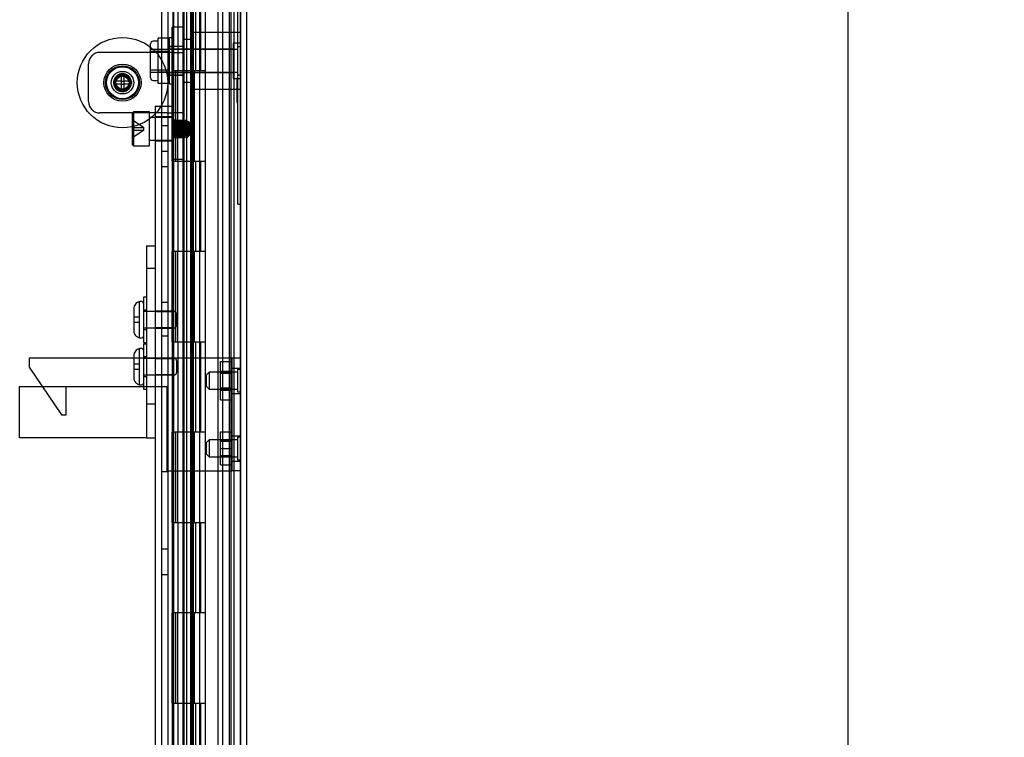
# Model space of a CAD drawing. Header units: inches. Extents: x 1 to 240, y -1 to 159.
# Tile 26 of 108: x 21 to 31, y 96 to 104. Entities that reach past the tile are written whole.
import ezdxf
from ezdxf.enums import TextEntityAlignment as Align
from ezdxf.lldxf.tags import DXFTag

# ---------------------------------------------------------------- set-up
doc = ezdxf.new("R2010")
doc.units = ezdxf.units.IN
doc.header["$MEASUREMENT"] = 0
for name, color, linetype in [('COM43544', 7, 'Continuous'), ('COM43576', 7, 'Continuous'), ('COM54932', 7, 'Continuous'), ('COM55702-31', 7, 'Continuous'), ('COM55891', 7, 'Continuous'), ('COM56175', 7, 'Continuous'), ('COM70219', 7, 'Continuous'), ('COM70657-17', 7, 'Continuous'), ('COM70658-11', 7, 'Continuous'), ('COM70662-38C', 7, 'Continuous'), ('Default', 7, 'Continuous'), ('HNG10620-38B', 7, 'Continuous'), ('HNG10620-38P', 7, 'Continuous'), ('LOC13320', 7, 'Continuous'), ('NTS16699', 7, 'Continuous'), ('NTS17050', 7, 'Continuous'), ('QLB20280', 7, 'Continuous'), ('ROL87452', 7, 'Continuous'), ('SCS189755', 7, 'Continuous'), ('SCS86713', 7, 'Continuous'), ('SCS86714', 7, 'Continuous'), ('STD21879', 7, 'Continuous'), ('STD26057', 7, 'Continuous'), ('WAF250205', 7, 'Continuous'), ('WAM30029', 7, 'Continuous')]:
    doc.layers.add(name, color=color, linetype=linetype)
doc.styles.add('SEACAD_Times_New_Roman', font='times.ttf')
tags = doc.linetypes.add('HIDDEN2', pattern=[0.1875, 0.125, -0.0625]).pattern_tags.tags
tags[6:7] = [DXFTag(74, 4), DXFTag(75, 0), DXFTag(340, '0'), DXFTag(46, 0.0), DXFTag(50, 0.0), DXFTag(44, 0.0), DXFTag(45, 0.0)]
tags[4:5] = [DXFTag(74, 4), DXFTag(75, 0), DXFTag(340, '0'), DXFTag(46, 0.0), DXFTag(50, 0.0), DXFTag(44, 0.0), DXFTag(45, 0.0)]
doc.dimstyles.new('HAMMOND_(STH_-_240x160)', dxfattribs={"dimtxt": 1, "dimasz": 1.25, "dimexe": 0.5, "dimexo": 0.5, "dimgap": 0.25, "dimtad": 0, "dimtih": 1, "dimtoh": 1, "dimzin": 0, "dimdsep": 46, "dimtxsty": 'SEACAD_Times_New_Roman', "dimblk1": '_SE_FILLED', "dimblk2": '_SE_FILLED', "dimsah": 1, "dimcen": 0.5, "dimadec": 0, "dimazin": 0, "dimtfac": 0.8, "dimtofl": 0, "dimtmove": 0, "dimatfit": 3, "dimfxl": 1, "dimtolj": 1, "dimtzin": 0, "dimarcsym": 0})

# ---------------------------------------------------------------- blocks, each defined once
blk = doc.blocks.new('SE5')
at = {"layer": 'COM43544', "color": 7, "linetype": 'HIDDEN2'}
for p, q in [((22.121, 106.907), (22.121, 65.169)), ((22.799, 105.719), (22.799, 66.357)), ((22.871, 105.719), (22.871, 66.357))]:
    blk.add_line(p, q, dxfattribs=at)
at = {"layer": 'COM43544', "color": 7, "linetype": 'Continuous'}
blk.add_line((22.193, 106.907), (22.193, 65.169), dxfattribs=at)
at = {"layer": 'COM43576', "color": 7, "linetype": 'HIDDEN2'}
for p, q in [((22.193, 102.428), (22.121, 102.428)), ((22.121, 102.147), (22.193, 102.147)), ((22.193, 101.975), (22.121, 101.975)), ((22.121, 100.475), (22.193, 100.475)), ((22.193, 100.1), (22.121, 100.1)), ((22.121, 98.601), (22.193, 98.601)), ((22.193, 97.741), (22.121, 97.741)), ((22.121, 97.46), (22.193, 97.46))]:
    blk.add_line(p, q, dxfattribs=at)
at = {"layer": 'COM54932', "color": 7, "linetype": 'HIDDEN2'}
for p, q in [((21.98, 99.857), (20.66, 99.857)), ((20.66, 99.857), (20.66, 99.757)), ((22.109, 99.857), (21.98, 99.857)), ((22.153, 99.857), (22.109, 99.857)), ((22.853, 99.857), (22.153, 99.857)), ((22.901, 99.857), (22.853, 99.857)), ((22.901, 99.857), (22.901, 98.607)), ((22.996, 99.857), (22.901, 99.857)), ((20.66, 99.757), (21.016, 99.227)), ((22.901, 99.747), (22.996, 99.747)), ((21.066, 99.227), (21.066, 99.542)), ((22.053, 99.542), (22.109, 99.542)), ((22.109, 99.542), (22.153, 99.542)), ((22.153, 99.542), (22.181, 99.542)), ((22.181, 99.542), (22.181, 98.607)), ((22.901, 99.466), (22.996, 99.466)), ((21.016, 99.227), (21.066, 99.227)), ((22.901, 98.997), (22.996, 98.997)), ((22.901, 98.716), (22.996, 98.716)), ((22.181, 98.607), (22.853, 98.607)), ((22.853, 98.607), (22.901, 98.607)), ((22.996, 98.607), (22.901, 98.607))]:
    blk.add_line(p, q, dxfattribs=at)
at = {"layer": 'COM55702-31', "color": 7, "linetype": 'HIDDEN2'}
for p, q in [((22.371, 104.538), (22.371, 67.538)), ((22.443, 104.538), (22.443, 67.538)), ((22.924, 104.538), (22.924, 67.538))]:
    blk.add_line(p, q, dxfattribs=at)
at = {"layer": 'COM55891', "color": 7, "linetype": 'HIDDEN2'}
for p, q in [((21.958, 101.099), (21.958, 98.974)), ((21.958, 101.099), (22.053, 101.099)), ((22.053, 100.849), (21.958, 100.849)), ((20.553, 99.542), (21.91, 99.542)), ((20.553, 98.974), (20.553, 99.542)), ((21.91, 99.542), (21.958, 99.542)), ((21.958, 99.542), (22.053, 99.542)), ((21.958, 99.349), (22.053, 99.349)), ((21.91, 98.974), (20.553, 98.974)), ((21.958, 98.974), (21.91, 98.974)), ((21.958, 98.974), (22.053, 98.974))]:
    blk.add_line(p, q, dxfattribs=at)
at = {"layer": 'COM56175', "color": 7, "linetype": 'HIDDEN2'}
for p, q in [((22.366, 103.522), (22.241, 103.522)), ((22.241, 103.426), (22.241, 103.522)), ((22.366, 103.426), (22.366, 103.522)), ((22.241, 103.341), (22.241, 103.426)), ((22.366, 102.644), (22.366, 103.426)), ((22.241, 102.645), (22.241, 103.334)), ((22.366, 103.307), (22.241, 103.307)), ((22.181, 103.241), (21.441, 103.241)), ((22.241, 103.241), (22.181, 103.241)), ((22.241, 103.241), (22.366, 103.241)), ((21.316, 102.696), (21.316, 103.116)), ((22.366, 102.988), (22.241, 102.988)), ((22.366, 102.06), (22.366, 102.644)), ((22.181, 102.571), (21.441, 102.571)), ((22.181, 102.571), (22.241, 102.571)), ((22.366, 102.571), (22.241, 102.571)), ((22.241, 102.49), (22.366, 102.49)), ((22.366, 102.483), (22.241, 102.483)), ((22.241, 102.307), (22.366, 102.307)), ((22.241, 102.3), (22.366, 102.3)), ((22.241, 102.06), (22.366, 102.06))]:
    blk.add_line(p, q, dxfattribs=at)
blk.add_circle((21.691, 102.906), 0.095, dxfattribs=at)
for centre, radius, start, end in [((21.441, 103.116), 0.125, 90, 180), ((21.691, 102.906), 0.088, 0, 290.778), ((21.691, 102.906), 0.088, 300.4016, 0), ((21.441, 102.696), 0.125, 180, 270)]:
    blk.add_arc(centre, radius, start, end, dxfattribs=at)
at = {"layer": 'COM70219', "color": 7, "linetype": 'HIDDEN2'}
for p, q in [((22.746, 105.473), (22.746, 66.603)), ((22.992, 105.473), (22.992, 66.603)), ((22.994, 105.473), (22.994, 66.603)), ((22.995, 105.473), (22.995, 66.603))]:
    blk.add_line(p, q, dxfattribs=at)
at = {"layer": 'COM70657-17', "color": 7, "linetype": 'HIDDEN2'}
for p, q in [((22.996, 66.052), (22.996, 106.024)), ((22.256, 105.735), (22.256, 66.341)), ((22.474, 105.038), (22.474, 67.038))]:
    blk.add_line(p, q, dxfattribs=at)
at = {"layer": 'COM70657-17', "color": 7, "linetype": 'Continuous'}
blk.add_line((23.068, 66.052), (23.068, 106.024), dxfattribs=at)
at = {"layer": 'COM70658-11', "color": 7, "linetype": 'HIDDEN2'}
for p, q in [((22.053, 102.645), (22.053, 67.913)), ((22.053, 102.645), (22.241, 102.645)), ((22.241, 102.645), (22.241, 67.913)), ((22.241, 102.528), (22.053, 102.528)), ((22.053, 102.263), (22.241, 102.263)), ((22.241, 100.376), (22.053, 100.376)), ((22.241, 100.368), (22.053, 100.368)), ((22.053, 100.195), (22.241, 100.195)), ((22.241, 100.186), (22.053, 100.186)), ((22.241, 99.856), (22.053, 99.856)), ((22.241, 99.848), (22.053, 99.848)), ((22.053, 99.675), (22.241, 99.675)), ((22.241, 99.666), (22.053, 99.666))]:
    blk.add_line(p, q, dxfattribs=at)
at = {"layer": 'COM70662-38C', "color": 7, "linetype": 'HIDDEN2'}
for p, q in [((22.4, 105.038), (22.4, 67.038)), ((22.46, 105.038), (22.46, 67.038)), ((22.888, 105.038), (22.888, 67.038)), ((22.502, 103.038), (22.502, 104.038)), ((22.559, 103.038), (22.559, 104.038)), ((22.36, 103.038), (22.36, 102.038)), ((22.473, 103.038), (22.473, 102.038)), ((22.485, 103.038), (22.485, 102.038)), ((22.548, 102.038), (22.548, 103.038)), ((22.502, 101.038), (22.502, 102.038)), ((22.559, 101.038), (22.559, 102.038)), ((22.36, 101.038), (22.36, 100.038)), ((22.473, 101.038), (22.473, 100.038)), ((22.485, 101.038), (22.485, 100.038)), ((22.548, 100.038), (22.548, 101.038)), ((22.502, 99.038), (22.502, 100.038)), ((22.559, 99.038), (22.559, 100.038)), ((22.36, 99.038), (22.36, 98.038)), ((22.473, 99.038), (22.473, 98.038)), ((22.485, 99.038), (22.485, 98.038)), ((22.548, 98.038), (22.548, 99.038)), ((22.502, 97.038), (22.502, 98.038)), ((22.559, 97.038), (22.559, 98.038)), ((22.36, 97.038), (22.36, 96.038)), ((22.473, 97.038), (22.473, 96.038)), ((22.485, 97.038), (22.485, 96.038)), ((22.548, 96.038), (22.548, 97.038)), ((22.502, 95.038), (22.502, 96.038)), ((22.559, 95.038), (22.559, 96.038))]:
    blk.add_line(p, q, dxfattribs=at)
at = {"layer": 'COM70662-38C', "color": 7, "linetype": 'Continuous'}
for p, q in [((22.3, 103.038), (22.3, 102.038)), ((22.608, 103.038), (22.345, 103.038)), ((22.608, 102.038), (22.608, 103.038)), ((22.345, 102.038), (22.608, 102.038)), ((22.3, 101.038), (22.3, 100.038)), ((22.608, 101.038), (22.345, 101.038)), ((22.608, 100.038), (22.608, 101.038)), ((22.345, 100.038), (22.608, 100.038)), ((22.3, 99.038), (22.3, 98.038)), ((22.608, 99.038), (22.345, 99.038)), ((22.608, 98.038), (22.608, 99.038)), ((22.345, 98.038), (22.608, 98.038)), ((22.3, 97.038), (22.3, 96.038)), ((22.608, 97.038), (22.345, 97.038)), ((22.608, 96.038), (22.608, 97.038)), ((22.345, 96.038), (22.608, 96.038))]:
    blk.add_line(p, q, dxfattribs=at)
at = {"layer": 'HNG10620-38B', "color": 7, "linetype": 'HIDDEN2'}
for p, q in [((22.253, 67.038), (22.253, 105.038)), ((22.307, 103.038), (22.307, 104.038)), ((22.364, 103.038), (22.364, 104.038)), ((22.548, 103.038), (22.548, 104.038)), ((22.307, 101.038), (22.307, 102.038)), ((22.364, 101.038), (22.364, 102.038)), ((22.548, 101.038), (22.548, 102.038)), ((22.307, 99.038), (22.307, 100.038)), ((22.364, 99.038), (22.364, 100.038)), ((22.548, 99.038), (22.548, 100.038)), ((22.307, 97.038), (22.307, 98.038)), ((22.364, 97.038), (22.364, 98.038)), ((22.548, 97.038), (22.548, 98.038)), ((22.307, 95.038), (22.307, 96.038)), ((22.364, 95.038), (22.364, 96.038)), ((22.548, 95.038), (22.548, 96.038))]:
    blk.add_line(p, q, dxfattribs=at)
at = {"layer": 'HNG10620-38B', "color": 7, "linetype": 'Continuous'}
for p, q in [((22.608, 103.038), (22.608, 104.038)), ((22.345, 103.038), (22.237, 103.038)), ((22.237, 103.038), (22.237, 102.038)), ((22.279, 103.038), (22.279, 102.038)), ((22.608, 103.038), (22.345, 103.038)), ((22.237, 102.038), (22.345, 102.038)), ((22.345, 102.038), (22.608, 102.038)), ((22.608, 101.038), (22.608, 102.038)), ((22.345, 101.038), (22.237, 101.038)), ((22.237, 101.038), (22.237, 100.038)), ((22.279, 101.038), (22.279, 100.038)), ((22.608, 101.038), (22.345, 101.038)), ((22.237, 100.038), (22.345, 100.038)), ((22.345, 100.038), (22.608, 100.038)), ((22.608, 99.038), (22.608, 100.038)), ((22.345, 99.038), (22.237, 99.038)), ((22.237, 99.038), (22.237, 98.038)), ((22.279, 99.038), (22.279, 98.038)), ((22.608, 99.038), (22.345, 99.038)), ((22.237, 98.038), (22.345, 98.038)), ((22.345, 98.038), (22.608, 98.038)), ((22.608, 97.038), (22.608, 98.038)), ((22.345, 97.038), (22.237, 97.038)), ((22.237, 97.038), (22.237, 96.038)), ((22.279, 97.038), (22.279, 96.038)), ((22.608, 97.038), (22.345, 97.038)), ((22.237, 96.038), (22.345, 96.038)), ((22.345, 96.038), (22.608, 96.038)), ((22.608, 95.038), (22.608, 96.038))]:
    blk.add_line(p, q, dxfattribs=at)
at = {"layer": 'HNG10620-38P', "color": 7, "linetype": 'HIDDEN2'}
for p, q in [((22.36, 104.599), (22.36, 67.038)), ((22.548, 67.038), (22.548, 104.599))]:
    blk.add_line(p, q, dxfattribs=at)
at = {"layer": 'LOC13320', "color": 7, "linetype": 'HIDDEN2'}
for p, q in [((22.466, 103.463), (22.466, 102.833)), ((22.996, 103.463), (22.466, 103.463)), ((22.2, 103.305), (22.2, 102.99)), ((22.366, 103.305), (22.2, 103.305)), ((22.466, 103.384), (22.366, 103.384)), ((22.917, 103.345), (22.917, 102.951)), ((22.996, 103.345), (22.917, 103.345)), ((22.917, 103.276), (22.2, 103.276)), ((22.2, 103.02), (22.917, 103.02)), ((22.2, 102.99), (22.366, 102.99)), ((22.366, 102.912), (22.466, 102.912)), ((22.917, 102.951), (22.996, 102.951)), ((22.466, 102.833), (22.996, 102.833))]:
    blk.add_line(p, q, dxfattribs=at)
at = {"layer": 'NTS16699', "color": 7, "linetype": 'HIDDEN2'}
for p, q in [((22.211, 103.399), (22.086, 103.399)), ((22.086, 103.336), (22.086, 103.399)), ((22.001, 102.96), (22.001, 103.335)), ((22.086, 103.365), (22.031, 103.365)), ((22.086, 103.274), (22.086, 103.336)), ((22.001, 103.273), (22.211, 103.273)), ((22.211, 103.246), (22.001, 103.246)), ((22.211, 103.274), (22.086, 103.274)), ((22.086, 103.148), (22.086, 103.274)), ((22.086, 103.022), (22.086, 103.148)), ((22.001, 103.05), (22.211, 103.05)), ((22.001, 103.023), (22.211, 103.023)), ((22.211, 103.022), (22.086, 103.022)), ((22.086, 102.96), (22.086, 103.022)), ((22.031, 102.93), (22.086, 102.93)), ((22.086, 102.897), (22.086, 102.96)), ((22.211, 102.897), (22.086, 102.897))]:
    blk.add_line(p, q, dxfattribs=at)
for centre, start, end in [((22.031, 103.335), 90, 180), ((22.031, 102.96), 180, 270)]:
    blk.add_arc(centre, 0.03, start, end, dxfattribs=at)
at = {"layer": 'NTS17050', "color": 7, "linetype": 'HIDDEN2'}
for p, q in [((22.776, 99.713), (22.776, 99.818)), ((22.776, 99.818), (22.901, 99.818)), ((22.776, 99.502), (22.776, 99.713)), ((22.776, 99.713), (22.901, 99.713)), ((22.776, 99.712), (22.901, 99.712)), ((22.776, 99.702), (22.901, 99.702)), ((22.901, 99.685), (22.776, 99.685)), ((22.776, 99.529), (22.901, 99.529)), ((22.776, 99.512), (22.901, 99.512)), ((22.776, 99.396), (22.776, 99.502)), ((22.776, 99.502), (22.901, 99.502)), ((22.776, 99.501), (22.901, 99.501)), ((22.776, 99.396), (22.901, 99.396)), ((22.776, 98.857), (22.776, 99.039)), ((22.776, 99.039), (22.901, 99.039)), ((22.776, 98.952), (22.901, 98.952)), ((22.901, 98.935), (22.776, 98.935)), ((22.776, 98.674), (22.776, 98.857)), ((22.776, 98.857), (22.901, 98.857)), ((22.776, 98.779), (22.901, 98.779)), ((22.776, 98.762), (22.901, 98.762)), ((22.776, 98.674), (22.901, 98.674))]:
    blk.add_line(p, q, dxfattribs=at)
at = {"layer": 'QLB20280', "color": 7, "linetype": 'HIDDEN2'}
for p, q in [((22.966, 101.935), (22.966, 103.685)), ((22.967, 102.951), (22.955, 102.951)), ((22.967, 102.936), (22.955, 102.936)), ((22.967, 102.935), (22.955, 102.935)), ((22.967, 102.921), (22.955, 102.921)), ((22.955, 102.891), (22.967, 102.891)), ((22.956, 102.946), (22.966, 102.946)), ((22.956, 102.946), (22.956, 102.931)), ((22.956, 102.942), (22.966, 102.942)), ((22.956, 102.932), (22.966, 102.932)), ((22.956, 102.931), (22.966, 102.931)), ((22.956, 102.931), (22.966, 102.931)), ((22.956, 102.931), (22.956, 102.912)), ((22.956, 102.93), (22.966, 102.93)), ((22.956, 102.929), (22.966, 102.929)), ((22.956, 102.925), (22.966, 102.925)), ((22.956, 102.922), (22.966, 102.922)), ((22.956, 102.922), (22.966, 102.922)), ((22.956, 102.921), (22.966, 102.921)), ((22.956, 102.919), (22.966, 102.919)), ((22.956, 102.918), (22.966, 102.918)), ((22.956, 102.916), (22.966, 102.916)), ((22.956, 102.915), (22.966, 102.915)), ((22.956, 102.912), (22.966, 102.912)), ((22.956, 102.912), (22.956, 102.889)), ((22.956, 102.905), (22.966, 102.905)), ((22.956, 102.898), (22.966, 102.898)), ((22.956, 102.892), (22.966, 102.892)), ((22.956, 102.891), (22.966, 102.891)), ((22.956, 102.889), (22.956, 102.854)), ((22.956, 102.889), (22.966, 102.889)), ((22.956, 102.87), (22.966, 102.87)), ((22.956, 102.86), (22.966, 102.86)), ((22.956, 102.86), (22.956, 102.856)), ((22.956, 102.86), (22.966, 102.86)), ((22.956, 102.86), (22.966, 102.86)), ((22.956, 102.859), (22.966, 102.859)), ((22.956, 102.854), (22.956, 102.818)), ((22.956, 102.852), (22.966, 102.852)), ((22.955, 102.848), (22.967, 102.848)), ((22.967, 102.833), (22.955, 102.833)), ((22.967, 102.809), (22.955, 102.809)), ((22.967, 102.757), (22.955, 102.757)), ((22.956, 102.846), (22.966, 102.846)), ((22.956, 102.84), (22.966, 102.84)), ((22.956, 102.84), (22.966, 102.84)), ((22.956, 102.835), (22.966, 102.835)), ((22.956, 102.825), (22.966, 102.825)), ((22.956, 102.82), (22.966, 102.82)), ((22.956, 102.819), (22.966, 102.819)), ((22.956, 102.818), (22.956, 102.743)), ((22.956, 102.817), (22.966, 102.817)), ((22.956, 102.813), (22.966, 102.813)), ((22.956, 102.804), (22.966, 102.804)), ((22.956, 102.783), (22.966, 102.783)), ((22.956, 102.781), (22.966, 102.781)), ((22.956, 102.763), (22.966, 102.763)), ((22.956, 102.762), (22.966, 102.762)), ((22.956, 102.762), (22.966, 102.762)), ((22.956, 102.76), (22.966, 102.76)), ((22.956, 102.759), (22.966, 102.759)), ((22.956, 102.756), (22.966, 102.756)), ((22.956, 102.755), (22.966, 102.755)), ((22.956, 102.753), (22.966, 102.753)), ((22.956, 102.752), (22.966, 102.752)), ((22.956, 102.749), (22.966, 102.749)), ((22.956, 102.748), (22.966, 102.748)), ((22.956, 102.743), (22.966, 102.743)), ((22.956, 102.743), (22.966, 102.743)), ((22.956, 102.743), (22.956, 102.722)), ((22.955, 102.736), (22.967, 102.736)), ((22.955, 102.736), (22.967, 102.736)), ((22.955, 102.722), (22.967, 102.722)), ((22.967, 102.711), (22.955, 102.711)), ((22.967, 102.71), (22.955, 102.71)), ((22.955, 102.7), (22.967, 102.7)), ((22.967, 102.695), (22.955, 102.695)), ((22.955, 102.686), (22.967, 102.686)), ((22.955, 102.685), (22.967, 102.685)), ((22.956, 102.742), (22.966, 102.742)), ((22.956, 102.741), (22.966, 102.741)), ((22.956, 102.741), (22.966, 102.741)), ((22.956, 102.74), (22.966, 102.74)), ((22.956, 102.735), (22.966, 102.735)), ((22.956, 102.727), (22.966, 102.727)), ((22.956, 102.727), (22.966, 102.727)), ((22.956, 102.723), (22.966, 102.723)), ((22.956, 102.721), (22.966, 102.721)), ((22.956, 102.721), (22.956, 102.714)), ((22.956, 102.711), (22.956, 102.699)), ((22.956, 102.708), (22.966, 102.708)), ((22.956, 102.707), (22.966, 102.707)), ((22.956, 102.704), (22.966, 102.704)), ((22.956, 102.7), (22.966, 102.7)), ((22.956, 102.699), (22.966, 102.699)), ((22.956, 102.699), (22.956, 102.69)), ((22.956, 102.693), (22.966, 102.693)), ((22.956, 102.69), (22.966, 102.69)), ((22.956, 102.688), (22.966, 102.688)), ((22.956, 102.687), (22.966, 102.687)), ((22.966, 101.56), (22.966, 101.935)), ((22.966, 101.56), (22.996, 101.56))]:
    blk.add_line(p, q, dxfattribs=at)
at = {"layer": 'ROL87452', "color": 7, "linetype": 'HIDDEN2'}
for radius in [0.5, 0.206]:
    blk.add_circle((21.691, 102.906), radius, dxfattribs=at)
at = {"layer": 'SCS189755', "color": 7, "linetype": 'HIDDEN2'}
for p, q in [((21.88, 100.479), (21.88, 100.482)), ((21.88, 100.311), (21.88, 100.479)), ((21.904, 100.482), (21.89, 100.482)), ((21.815, 100.404), (21.815, 100.158)), ((22.265, 100.371), (21.924, 100.371)), ((22.29, 100.346), (22.29, 100.216)), ((21.88, 100.311), (21.815, 100.311)), ((21.88, 100.251), (21.815, 100.251)), ((21.88, 100.251), (21.88, 100.311)), ((21.88, 100.083), (21.88, 100.251)), ((21.924, 100.191), (22.265, 100.191)), ((21.88, 100.083), (21.88, 100.081)), ((21.89, 100.08), (21.904, 100.08)), ((21.88, 99.959), (21.88, 99.962)), ((21.88, 99.791), (21.88, 99.959)), ((21.904, 99.962), (21.89, 99.962)), ((21.815, 99.884), (21.815, 99.638)), ((22.265, 99.851), (21.924, 99.851)), ((22.29, 99.826), (22.29, 99.696)), ((21.88, 99.791), (21.815, 99.791)), ((21.88, 99.731), (21.815, 99.731)), ((21.88, 99.731), (21.88, 99.791)), ((21.88, 99.563), (21.88, 99.731)), ((21.924, 99.671), (22.265, 99.671)), ((21.88, 99.563), (21.88, 99.561)), ((21.89, 99.56), (21.904, 99.56))]:
    blk.add_line(p, q, dxfattribs=at)
for centre, radius, start, end in [((21.89, 100.408), 0.0745, 90, 97.3221), ((21.904, 100.462), 0.02, 0, 90), ((22.265, 100.346), 0.025, 0, 90), ((22.265, 100.216), 0.025, 270, 0), ((21.89, 100.155), 0.0745, 262.6779, 270), ((21.904, 100.1), 0.02, 270, 0), ((21.89, 99.888), 0.0745, 90, 97.3221), ((21.904, 99.942), 0.02, 0, 90), ((22.265, 99.826), 0.025, 0, 90), ((22.265, 99.696), 0.025, 270, 0), ((21.89, 99.635), 0.0745, 262.6779, 270), ((21.904, 99.58), 0.02, 270, 0)]:
    blk.add_arc(centre, radius, start, end, dxfattribs=at)
for points, knots in [([(21.88, 100.479), (21.876, 100.479), (21.871, 100.478), (21.863, 100.475), (21.859, 100.473), (21.847, 100.467), (21.839, 100.461), (21.828, 100.447), (21.823, 100.439), (21.817, 100.422), (21.815, 100.413), (21.815, 100.404)], [0, 0, 0, 0, 0.125, 0.125, 0.25, 0.25, 0.5, 0.5, 0.75, 0.75, 1, 1, 1, 1]), ([(21.815, 100.158), (21.815, 100.149), (21.817, 100.14), (21.823, 100.123), (21.828, 100.115), (21.837, 100.105), (21.84, 100.102), (21.847, 100.096), (21.851, 100.094), (21.859, 100.089), (21.863, 100.087), (21.871, 100.085), (21.876, 100.084), (21.88, 100.083)], [0, 0, 0, 0, 0.25, 0.25, 0.5, 0.5, 0.625, 0.625, 0.75, 0.75, 0.875, 0.875, 1, 1, 1, 1]), ([(21.88, 99.959), (21.876, 99.959), (21.871, 99.958), (21.863, 99.955), (21.859, 99.953), (21.847, 99.947), (21.839, 99.941), (21.828, 99.927), (21.823, 99.919), (21.817, 99.902), (21.815, 99.893), (21.815, 99.884)], [0, 0, 0, 0, 0.125, 0.125, 0.25, 0.25, 0.5, 0.5, 0.75, 0.75, 1, 1, 1, 1]), ([(21.815, 99.638), (21.815, 99.629), (21.817, 99.62), (21.823, 99.603), (21.828, 99.595), (21.837, 99.585), (21.84, 99.582), (21.847, 99.576), (21.851, 99.574), (21.859, 99.569), (21.863, 99.567), (21.871, 99.565), (21.876, 99.564), (21.88, 99.563)], [0, 0, 0, 0, 0.25, 0.25, 0.5, 0.5, 0.625, 0.625, 0.75, 0.75, 0.875, 0.875, 1, 1, 1, 1])]:
    blk.add_open_spline(points, degree=3, knots=knots, dxfattribs=at)
at = {"layer": 'SCS86713', "color": 7, "linetype": 'HIDDEN2'}
for p, q in [((21.813, 102.583), (21.803, 102.573)), ((21.803, 102.218), (21.803, 102.573)), ((21.813, 102.583), (21.813, 102.208)), ((21.991, 102.583), (21.813, 102.583)), ((21.991, 102.208), (21.991, 102.583)), ((21.803, 102.494), (21.928, 102.41)), ((22.241, 102.52), (21.991, 102.52)), ((22.256, 102.473), (22.249, 102.473)), ((22.288, 102.473), (22.28, 102.473)), ((22.319, 102.473), (22.311, 102.473)), ((22.35, 102.473), (22.342, 102.473)), ((22.381, 102.473), (22.374, 102.473)), ((22.413, 102.473), (22.405, 102.473)), ((22.416, 102.48), (22.412, 102.473)), ((22.428, 102.469), (22.417, 102.481)), ((22.428, 102.469), (22.428, 102.321)), ((21.803, 102.41), (21.928, 102.41)), ((21.803, 102.38), (21.928, 102.38)), ((21.928, 102.38), (21.803, 102.296)), ((21.928, 102.38), (21.928, 102.41)), ((22.241, 102.317), (22.241, 102.317)), ((22.264, 102.317), (22.272, 102.317)), ((22.296, 102.317), (22.303, 102.317)), ((22.327, 102.317), (22.335, 102.317)), ((22.358, 102.317), (22.366, 102.317)), ((22.389, 102.317), (22.397, 102.317)), ((22.404, 102.297), (22.415, 102.308)), ((22.417, 102.311), (22.421, 102.318)), ((22.421, 102.317), (22.424, 102.317)), ((22.424, 102.317), (22.424, 102.341)), ((22.424, 102.317), (22.428, 102.321)), ((21.803, 102.218), (21.813, 102.208)), ((21.813, 102.208), (21.991, 102.208)), ((21.991, 102.27), (22.241, 102.27))]:
    blk.add_line(p, q, dxfattribs=at)
for centre, radius, start, end in [((39.042, 112.225), 19.419, 210.0983, 210.145), ((0.704, 114.987), 24.922, 329.8578, 329.9121), ((44.351, 115.288), 25.522, 210.0886, 210.1415), ((-0.013, 115.422), 25.787, 329.8587, 329.9111), ((43.888, 115.002), 24.95, 210.0879, 210.142), ((-0.256, 115.58), 26.104, 329.8592, 329.9109), ((42.589, 114.23), 23.413, 210.0866, 210.1443), ((0.658, 115.068), 25.084, 329.8582, 329.912), ((43.457, 114.715), 24.379, 210.0874, 210.1428), ((2.307, 114.13), 23.213, 329.8552, 329.9134), ((43.674, 114.823), 24.595, 210.0876, 210.1425), ((0.947, 89.953), 24.622, 30.0876, 30.1425), ((42.729, 90.434), 23.664, 149.8562, 149.9133), ((0.353, 89.591), 25.345, 30.0884, 30.1418), ((43.792, 89.836), 24.857, 149.8579, 149.9122), ((-0.253, 89.221), 26.083, 30.0892, 30.141), ((43.601, 89.965), 24.6, 149.8575, 149.9124), ((0.045, 89.376), 25.774, 30.0886, 30.141), ((44.136, 89.672), 25.183, 149.8581, 149.9118), ((1.534, 90.221), 24.089, 30.0874, 30.1434), ((44.442, 89.513), 25.5, 149.8586, 149.9115), ((2.57, 90.804), 22.927, 30.0862, 30.1451)]:
    blk.add_arc(centre, radius, start, end, dxfattribs=at)
blk.add_ellipse((22.422, 102.396), major_axis=(-0.002, -0.0784), ratio=0.060246, start_param=0.00157, end_param=0.760946, dxfattribs=at)
for points, weights, knots in [([(22.241, 102.317), (22.243, 102.317), (22.245, 102.34), (22.247, 102.363), (22.249, 102.395), (22.251, 102.428), (22.253, 102.45), (22.255, 102.473), (22.256, 102.473)], [1, 0.923879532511, 1, 0.923879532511, 1, 0.923879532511, 1, 0.923879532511, 1], [0, 0, 0, 0.25, 0.25, 0.5, 0.5, 0.75, 0.75, 1, 1, 1]), ([(22.241, 102.395), (22.243, 102.428), (22.245, 102.45), (22.247, 102.473), (22.249, 102.473)], [1, 0.923879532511, 1, 0.923879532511, 1], [0, 0, 0, 0.5, 0.5, 1, 1, 1]), ([(22.241, 102.465), (22.241, 102.465), (22.241, 102.465), (22.243, 102.436), (22.245, 102.395), (22.247, 102.354), (22.249, 102.326), (22.25, 102.3), (22.252, 102.297)], [0.999988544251, 0.999994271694, 1, 0.923879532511, 1, 0.923879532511, 1, 0.932619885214, 0.984526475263], [0, 0, 0, 0.0000018, 0.0000018, 0.02394423, 0.02394423, 0.04788666, 0.04788666, 0.06907996, 0.06907996, 0.06907996]), ([(22.249, 102.473), (22.251, 102.473), (22.253, 102.45), (22.255, 102.428), (22.256, 102.395), (22.258, 102.363), (22.26, 102.34), (22.262, 102.317), (22.264, 102.317)], [1, 0.923879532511, 1, 0.923879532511, 1, 0.923879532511, 1, 0.923879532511, 1], [0, 0, 0, 0.25, 0.25, 0.5, 0.5, 0.75, 0.75, 1, 1, 1]), ([(22.253, 102.297), (22.255, 102.3), (22.256, 102.326), (22.258, 102.354), (22.26, 102.395), (22.262, 102.436), (22.264, 102.465), (22.265, 102.479), (22.266, 102.487)], [0.984210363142, 0.932825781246, 1, 0.923879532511, 1, 0.923879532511, 1, 0.959960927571, 0.962042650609], [0.07464298, 0.07464298, 0.07464298, 0.09577152, 0.09577152, 0.11971395, 0.11971395, 0.14365637, 0.14365637, 0.15625, 0.15625, 0.15625]), ([(22.256, 102.473), (22.258, 102.473), (22.26, 102.45), (22.262, 102.428), (22.264, 102.395), (22.266, 102.363), (22.268, 102.34), (22.27, 102.317), (22.272, 102.317)], [1, 0.923879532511, 1, 0.923879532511, 1, 0.923879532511, 1, 0.923879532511, 1], [0, 0, 0, 0.25, 0.25, 0.5, 0.5, 0.75, 0.75, 1, 1, 1]), ([(22.264, 102.317), (22.266, 102.317), (22.268, 102.34), (22.27, 102.363), (22.272, 102.395), (22.274, 102.428), (22.276, 102.45), (22.278, 102.473), (22.28, 102.473)], [1, 0.923879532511, 1, 0.923879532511, 1, 0.923879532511, 1, 0.923879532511, 1], [0, 0, 0, 0.25, 0.25, 0.5, 0.5, 0.75, 0.75, 1, 1, 1]), ([(22.268, 102.493), (22.268, 102.494), (22.268, 102.494), (22.27, 102.494), (22.272, 102.465), (22.274, 102.436), (22.276, 102.395), (22.278, 102.354), (22.28, 102.326), (22.282, 102.3), (22.283, 102.297)], [0.984699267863, 0.99137158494, 1, 0.923879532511, 1, 0.923879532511, 1, 0.923879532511, 1, 0.932344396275, 0.984952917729], [0.16488488, 0.16488488, 0.16488488, 0.1675988, 0.1675988, 0.19154123, 0.19154123, 0.21548366, 0.21548366, 0.23942609, 0.23942609, 0.26070604, 0.26070604, 0.26070604]), ([(22.272, 102.317), (22.274, 102.317), (22.276, 102.34), (22.278, 102.363), (22.28, 102.395), (22.282, 102.428), (22.284, 102.45), (22.286, 102.473), (22.288, 102.473)], [1, 0.923879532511, 1, 0.923879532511, 1, 0.923879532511, 1, 0.923879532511, 1], [0, 0, 0, 0.25, 0.25, 0.5, 0.5, 0.75, 0.75, 1, 1, 1]), ([(22.28, 102.473), (22.282, 102.473), (22.284, 102.45), (22.286, 102.428), (22.288, 102.395), (22.29, 102.363), (22.292, 102.34), (22.294, 102.317), (22.296, 102.317)], [1, 0.923879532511, 1, 0.923879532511, 1, 0.923879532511, 1, 0.923879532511, 1], [0, 0, 0, 0.25, 0.25, 0.5, 0.5, 0.75, 0.75, 1, 1, 1]), ([(22.284, 102.297), (22.286, 102.3), (22.288, 102.326), (22.29, 102.354), (22.292, 102.395), (22.294, 102.436), (22.296, 102.465), (22.296, 102.476), (22.297, 102.484)], [0.985035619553, 0.932291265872, 1, 0.923879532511, 1, 0.923879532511, 1, 0.967755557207, 0.962828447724], [0.26601429, 0.26601429, 0.26601429, 0.28731095, 0.28731095, 0.31125338, 0.31125338, 0.33519581, 0.33519581, 0.34533776, 0.34533776, 0.34533776]), ([(22.288, 102.473), (22.29, 102.473), (22.292, 102.45), (22.294, 102.428), (22.296, 102.395), (22.297, 102.363), (22.299, 102.34), (22.301, 102.317), (22.303, 102.317)], [1, 0.923879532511, 1, 0.923879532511, 1, 0.923879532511, 1, 0.923879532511, 1], [0, 0, 0, 0.25, 0.25, 0.5, 0.5, 0.75, 0.75, 1, 1, 1]), ([(22.296, 102.317), (22.297, 102.317), (22.299, 102.34), (22.301, 102.363), (22.303, 102.395), (22.305, 102.428), (22.307, 102.45), (22.309, 102.473), (22.311, 102.473)], [1, 0.923879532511, 1, 0.923879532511, 1, 0.923879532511, 1, 0.923879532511, 1], [0, 0, 0, 0.25, 0.25, 0.5, 0.5, 0.75, 0.75, 1, 1, 1]), ([(22.299, 102.493), (22.299, 102.494), (22.299, 102.494), (22.299, 102.494), (22.299, 102.494)], [0.985222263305, 0.991707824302, 1, 0.999247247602, 0.998509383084], [0.356530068, 0.356530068, 0.356530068, 0.359138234, 0.359138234, 0.359375, 0.359375, 0.359375]), ([(22.3, 102.493), (22.302, 102.49), (22.303, 102.465), (22.305, 102.436), (22.307, 102.395), (22.309, 102.354), (22.311, 102.326), (22.313, 102.297), (22.315, 102.297), (22.315, 102.297), (22.315, 102.297)], [0.984889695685, 0.932385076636, 1, 0.923879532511, 1, 0.923879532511, 1, 0.923879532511, 1, 0.991403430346, 0.984748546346], [0.36181351, 0.36181351, 0.36181351, 0.38308066, 0.38308066, 0.40702309, 0.40702309, 0.43096552, 0.43096552, 0.45490795, 0.45490795, 0.45761186, 0.45761186, 0.45761186]), ([(22.303, 102.317), (22.305, 102.317), (22.307, 102.34), (22.309, 102.363), (22.311, 102.395), (22.313, 102.428), (22.315, 102.45), (22.317, 102.473), (22.319, 102.473)], [1, 0.923879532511, 1, 0.923879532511, 1, 0.923879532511, 1, 0.923879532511, 1], [0, 0, 0, 0.25, 0.25, 0.5, 0.5, 0.75, 0.75, 1, 1, 1]), ([(22.311, 102.473), (22.313, 102.473), (22.315, 102.45), (22.317, 102.428), (22.319, 102.395), (22.321, 102.363), (22.323, 102.34), (22.325, 102.317), (22.327, 102.317)], [1, 0.923879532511, 1, 0.923879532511, 1, 0.923879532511, 1, 0.923879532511, 1], [0, 0, 0, 0.25, 0.25, 0.5, 0.5, 0.75, 0.75, 1, 1, 1]), ([(22.317, 102.307), (22.318, 102.314), (22.319, 102.326), (22.321, 102.354), (22.323, 102.395), (22.325, 102.436), (22.327, 102.465), (22.329, 102.49), (22.33, 102.493)], [0.962869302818, 0.967887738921, 1, 0.923879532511, 1, 0.923879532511, 1, 0.932169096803, 0.985226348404], [0.46875, 0.46875, 0.46875, 0.47885038, 0.47885038, 0.50279281, 0.50279281, 0.52673524, 0.52673524, 0.54807032, 0.54807032, 0.54807032]), ([(22.319, 102.473), (22.321, 102.473), (22.323, 102.45), (22.325, 102.428), (22.327, 102.395), (22.329, 102.363), (22.331, 102.34), (22.333, 102.317), (22.335, 102.317)], [1, 0.923879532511, 1, 0.923879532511, 1, 0.923879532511, 1, 0.923879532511, 1], [0, 0, 0, 0.25, 0.25, 0.5, 0.5, 0.75, 0.75, 1, 1, 1]), ([(22.327, 102.317), (22.329, 102.317), (22.331, 102.34), (22.333, 102.363), (22.335, 102.395), (22.337, 102.428), (22.339, 102.45), (22.34, 102.473), (22.342, 102.473)], [1, 0.923879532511, 1, 0.923879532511, 1, 0.923879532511, 1, 0.923879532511, 1], [0, 0, 0, 0.25, 0.25, 0.5, 0.5, 0.75, 0.75, 1, 1, 1]), ([(22.331, 102.493), (22.333, 102.49), (22.335, 102.465), (22.337, 102.436), (22.339, 102.395), (22.34, 102.354), (22.342, 102.326), (22.344, 102.297), (22.346, 102.297), (22.347, 102.297), (22.347, 102.297)], [0.984131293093, 0.93287751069, 1, 0.923879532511, 1, 0.923879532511, 1, 0.923879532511, 1, 0.991376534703, 0.984706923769], [0.55350783, 0.55350783, 0.55350783, 0.57462009, 0.57462009, 0.59856252, 0.59856252, 0.62250495, 0.62250495, 0.64644738, 0.64644738, 0.64915975, 0.64915975, 0.64915975]), ([(22.335, 102.317), (22.337, 102.317), (22.339, 102.34), (22.34, 102.363), (22.342, 102.395), (22.344, 102.428), (22.346, 102.45), (22.348, 102.473), (22.35, 102.473)], [1, 0.923879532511, 1, 0.923879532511, 1, 0.923879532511, 1, 0.923879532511, 1], [0, 0, 0, 0.25, 0.25, 0.5, 0.5, 0.75, 0.75, 1, 1, 1]), ([(22.342, 102.473), (22.344, 102.473), (22.346, 102.45), (22.348, 102.428), (22.35, 102.395), (22.352, 102.363), (22.354, 102.34), (22.356, 102.317), (22.358, 102.317)], [1, 0.923879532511, 1, 0.923879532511, 1, 0.923879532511, 1, 0.923879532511, 1], [0, 0, 0, 0.25, 0.25, 0.5, 0.5, 0.75, 0.75, 1, 1, 1]), ([(22.348, 102.302), (22.349, 102.309), (22.35, 102.326), (22.352, 102.354), (22.354, 102.395), (22.356, 102.436), (22.358, 102.465), (22.359, 102.484), (22.361, 102.49)], [0.963188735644, 0.955045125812, 1, 0.923879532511, 1, 0.923879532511, 1, 0.948812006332, 0.966467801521], [0.65625, 0.65625, 0.65625, 0.67038981, 0.67038981, 0.69433224, 0.69433224, 0.71827467, 0.71827467, 0.734375, 0.734375, 0.734375]), ([(22.35, 102.473), (22.352, 102.473), (22.354, 102.45), (22.356, 102.428), (22.358, 102.395), (22.36, 102.363), (22.362, 102.34), (22.364, 102.32), (22.365, 102.318)], [1, 0.923879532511, 1, 0.923879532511, 1, 0.923879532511, 1, 0.934037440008, 0.982395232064], [0, 0, 0, 0.25, 0.25, 0.5, 0.5, 0.75, 0.75, 0.9666387, 0.9666387, 0.9666387]), ([(22.362, 102.493), (22.364, 102.49), (22.366, 102.465), (22.368, 102.436), (22.37, 102.395), (22.372, 102.354), (22.374, 102.326), (22.375, 102.3), (22.377, 102.297)], [0.984384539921, 0.932712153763, 1, 0.923879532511, 1, 0.923879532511, 1, 0.932851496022, 0.984171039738], [0.74499525, 0.74499525, 0.74499525, 0.76615952, 0.76615952, 0.79010195, 0.79010195, 0.81404438, 0.81404438, 0.83516483, 0.83516483, 0.83516483]), ([(22.366, 102.317), (22.368, 102.317), (22.37, 102.34), (22.372, 102.363), (22.374, 102.395), (22.376, 102.428), (22.378, 102.45), (22.38, 102.473), (22.381, 102.473)], [1, 0.923879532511, 1, 0.923879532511, 1, 0.923879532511, 1, 0.923879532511, 1], [0, 0, 0, 0.25, 0.25, 0.5, 0.5, 0.75, 0.75, 1, 1, 1]), ([(22.374, 102.473), (22.376, 102.473), (22.378, 102.45), (22.38, 102.428), (22.381, 102.395), (22.383, 102.363), (22.385, 102.34), (22.387, 102.317), (22.389, 102.317)], [1, 0.923879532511, 1, 0.923879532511, 1, 0.923879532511, 1, 0.923879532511, 1], [0, 0, 0, 0.25, 0.25, 0.5, 0.5, 0.75, 0.75, 1, 1, 1]), ([(22.378, 102.297), (22.38, 102.3), (22.381, 102.326), (22.383, 102.354), (22.385, 102.395), (22.387, 102.436), (22.389, 102.465), (22.39, 102.479), (22.391, 102.486)], [0.984833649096, 0.932421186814, 1, 0.923879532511, 1, 0.923879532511, 1, 0.961654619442, 0.961941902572], [0.84067345, 0.84067345, 0.84067345, 0.86192924, 0.86192924, 0.88587167, 0.88587167, 0.9098141, 0.9098141, 0.921875, 0.921875, 0.921875]), ([(22.381, 102.473), (22.383, 102.473), (22.385, 102.45), (22.387, 102.428), (22.389, 102.395), (22.391, 102.363), (22.393, 102.34), (22.395, 102.317), (22.397, 102.317)], [1, 0.923879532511, 1, 0.923879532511, 1, 0.923879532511, 1, 0.923879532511, 1], [0, 0, 0, 0.25, 0.25, 0.5, 0.5, 0.75, 0.75, 1, 1, 1]), ([(22.389, 102.317), (22.391, 102.317), (22.393, 102.34), (22.395, 102.363), (22.397, 102.395), (22.399, 102.428), (22.401, 102.45), (22.403, 102.473), (22.405, 102.473)], [1, 0.923879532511, 1, 0.923879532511, 1, 0.923879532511, 1, 0.923879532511, 1], [0, 0, 0, 0.25, 0.25, 0.5, 0.5, 0.75, 0.75, 1, 1, 1]), ([(22.393, 102.493), (22.393, 102.494), (22.393, 102.494), (22.395, 102.494), (22.397, 102.465), (22.399, 102.436), (22.401, 102.395), (22.402, 102.365), (22.404, 102.339)], [0.98401928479, 0.990928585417, 1, 0.923879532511, 1, 0.923879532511, 1, 0.941632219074, 0.972775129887], [0.93090326, 0.93090326, 0.93090326, 0.93375653, 0.93375653, 0.95769896, 0.95769896, 0.98164138, 0.98164138, 1, 1, 1]), ([(22.397, 102.317), (22.399, 102.317), (22.401, 102.34), (22.403, 102.363), (22.405, 102.395), (22.407, 102.428), (22.409, 102.45), (22.411, 102.473), (22.413, 102.473)], [1, 0.923879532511, 1, 0.923879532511, 1, 0.923879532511, 1, 0.923879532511, 1], [0, 0, 0, 0.25, 0.25, 0.5, 0.5, 0.75, 0.75, 1, 1, 1]), ([(22.405, 102.473), (22.407, 102.473), (22.409, 102.45), (22.411, 102.428), (22.413, 102.395), (22.415, 102.363), (22.417, 102.34), (22.419, 102.317), (22.421, 102.317)], [1, 0.923879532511, 1, 0.923879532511, 1, 0.923879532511, 1, 0.923879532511, 1], [0, 0, 0, 0.25, 0.25, 0.5, 0.5, 0.75, 0.75, 1, 1, 1]), ([(22.413, 102.473), (22.415, 102.473), (22.417, 102.45), (22.419, 102.428), (22.421, 102.395), (22.422, 102.364), (22.424, 102.341)], [1, 0.923879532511, 1, 0.923879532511, 1, 0.926315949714, 0.995283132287], [0, 0, 0, 0.336928, 0.336928, 0.673856, 0.673856, 1, 1, 1])]:
    blk.add_rational_spline(points, weights, degree=2, knots=knots, dxfattribs=at)
for points, knots in [([(22.407, 102.3), (22.407, 102.3), (22.408, 102.303), (22.409, 102.313), (22.409, 102.321), (22.41, 102.338), (22.41, 102.349), (22.411, 102.371), (22.412, 102.383), (22.412, 102.407), (22.413, 102.419), (22.414, 102.44), (22.414, 102.45), (22.415, 102.465), (22.415, 102.471), (22.416, 102.479), (22.417, 102.481), (22.417, 102.481)], [0, 0, 0, 0, 0.125, 0.125, 0.25, 0.25, 0.375, 0.375, 0.5, 0.5, 0.625, 0.625, 0.75, 0.75, 0.875, 0.875, 1, 1, 1, 1]), ([(22.417, 102.481), (22.417, 102.48), (22.417, 102.48), (22.418, 102.475), (22.419, 102.466), (22.42, 102.451), (22.421, 102.423), (22.422, 102.39), (22.423, 102.363), (22.424, 102.35), (22.424, 102.344), (22.424, 102.341)], [0, 0, 0, 0, 0.065016, 0.143192, 0.250589, 0.375884, 0.501185, 0.748978, 0.874062, 0.944489, 1, 1, 1, 1]), ([(22.415, 102.308), (22.415, 102.308), (22.415, 102.308), (22.414, 102.307), (22.413, 102.307), (22.412, 102.308), (22.411, 102.31), (22.409, 102.313), (22.408, 102.318), (22.407, 102.325), (22.405, 102.332), (22.404, 102.337), (22.404, 102.339)], [0, 0, 0, 0, 0.05455, 0.114355, 0.179532, 0.250214, 0.373922, 0.499596, 0.622734, 0.749122, 0.912518, 1, 1, 1, 1]), ([(22.404, 102.339), (22.404, 102.338), (22.404, 102.335), (22.404, 102.329), (22.405, 102.322), (22.405, 102.315), (22.406, 102.309), (22.406, 102.304), (22.406, 102.301), (22.407, 102.3), (22.407, 102.3), (22.407, 102.3)], [0, 0, 0, 0, 0.04291, 0.126296, 0.249826, 0.363763, 0.500321, 0.67686, 0.818716, 0.926321, 1, 1, 1, 1]), ([(22.424, 102.339), (22.424, 102.337), (22.423, 102.334), (22.422, 102.329), (22.421, 102.323), (22.42, 102.318), (22.418, 102.313), (22.417, 102.31), (22.416, 102.309), (22.415, 102.308)], [0, 0, 0, 0, 0.087923, 0.200057, 0.337286, 0.50069, 0.696806, 0.863804, 1, 1, 1, 1])]:
    blk.add_open_spline(points, degree=3, knots=knots, dxfattribs=at)
blk.add_rational_spline([(22.358, 102.317), (22.358, 102.317), (22.359, 102.318)], [1, 0.990008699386, 0.98264024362], degree=2, dxfattribs=at)
at = {"layer": 'SCS86714', "color": 7, "linetype": 'HIDDEN2'}
for p, q in [((21.676, 103.005), (21.706, 103.005)), ((21.676, 103.005), (21.676, 102.921)), ((21.706, 103.005), (21.706, 102.921)), ((21.592, 102.921), (21.592, 102.891)), ((21.676, 102.921), (21.592, 102.921)), ((21.676, 102.891), (21.592, 102.891)), ((21.676, 102.921), (21.676, 102.891)), ((21.676, 102.921), (21.706, 102.921)), ((21.676, 102.891), (21.676, 102.807)), ((21.676, 102.891), (21.706, 102.891)), ((21.706, 102.921), (21.706, 102.891)), ((21.79, 102.921), (21.706, 102.921)), ((21.706, 102.891), (21.706, 102.807)), ((21.79, 102.891), (21.706, 102.891)), ((21.79, 102.921), (21.79, 102.891)), ((21.676, 102.807), (21.706, 102.807))]:
    blk.add_line(p, q, dxfattribs=at)
for radius in [0.188, 0.177, 0.125, 0.0727]:
    blk.add_circle((21.691, 102.906), radius, dxfattribs=at)
for centre, radius, start, end in [((21.693, 102.909), 0.0964, 110.4046, 181.6646), ((21.697, 102.917), 0.0907, 114.8065, 186.8211), ((21.691, 102.906), 0.0781, 0, 180), ((21.691, 102.906), 0.0781, 117.4158, 207.4219), ((21.694, 102.904), 0.0813, 1.2969, 118.8881), ((21.691, 102.906), 0.0781, 0, 117.4158), ((21.685, 102.916), 0.0785, 187.5715, 216.1558), ((21.691, 102.906), 0.0781, 180, 193.0377), ((21.691, 102.906), 0.0781, 180, 193.0377), ((21.691, 102.906), 0.0781, 204.9932, 0), ((21.691, 102.906), 0.0781, 204.9932, 0)]:
    blk.add_arc(centre, radius, start, end, dxfattribs=at)
for points, weights, knots in [([(21.597, 102.935), (21.592, 102.921), (21.592, 102.906), (21.592, 102.865), (21.621, 102.836), (21.65, 102.808), (21.691, 102.808), (21.732, 102.808), (21.76, 102.836), (21.789, 102.865), (21.789, 102.906), (21.789, 102.947), (21.76, 102.976), (21.732, 103.004), (21.691, 103.004), (21.675, 103.004), (21.659, 102.999)], [0.964180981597, 0.971175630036, 1, 0.923879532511, 1, 0.923879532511, 1, 0.923879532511, 1, 0.923879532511, 1, 0.923879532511, 1, 0.923879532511, 1, 0.968096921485, 0.96293583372], [0.8358785, 0.8358785, 0.8358785, 0.8450208, 0.8450208, 0.8691642, 0.8691642, 0.8933076, 0.8933076, 0.917451, 0.917451, 0.9415944, 0.9415944, 0.9657378, 0.9657378, 0.9898812, 0.9898812, 1, 1, 1]), ([(21.76, 102.976), (21.76, 102.976), (21.76, 102.976), (21.755, 102.981), (21.748, 102.986)], [0.999988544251, 0.999994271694, 1, 0.984310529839, 0.975088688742], [0, 0, 0, 0.000001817, 0.000001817, 0.004978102, 0.004978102, 0.004978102])]:
    blk.add_rational_spline(points, weights, degree=2, knots=knots, dxfattribs=at)
for points, degree, knots in [([(21.613, 102.906), (21.611, 102.919), (21.614, 102.932), (21.617, 102.945), (21.624, 102.956), (21.63, 102.967), (21.641, 102.976), (21.65, 102.985), (21.662, 102.99), (21.674, 102.996), (21.687, 102.997), (21.694, 102.998), (21.7, 102.998), (21.707, 102.998), (21.713, 102.997), (21.72, 102.996), (21.726, 102.994), (21.732, 102.992), (21.738, 102.99), (21.75, 102.984), (21.76, 102.976)], 2, [0, 0, 0, 0.125, 0.125, 0.25, 0.25, 0.375, 0.375, 0.5, 0.5, 0.625, 0.625, 0.6875, 0.6875, 0.75, 0.75, 0.8125, 0.8125, 0.875, 0.875, 1, 1, 1]), ([(21.596, 102.906), (21.597, 102.894), (21.6, 102.881), (21.61, 102.859), (21.617, 102.849), (21.635, 102.833), (21.645, 102.826), (21.667, 102.818), (21.679, 102.816), (21.703, 102.817), (21.714, 102.82), (21.735, 102.829), (21.745, 102.836), (21.76, 102.853), (21.766, 102.863), (21.774, 102.884), (21.776, 102.895), (21.775, 102.906)], 3, [0, 0, 0, 0, 0.125, 0.125, 0.25, 0.25, 0.375, 0.375, 0.5, 0.5, 0.625, 0.625, 0.75, 0.75, 0.875, 0.875, 1, 1, 1, 1]), ([(21.775, 102.953), (21.78, 102.941), (21.782, 102.929), (21.784, 102.916), (21.782, 102.903), (21.78, 102.89), (21.775, 102.878), (21.77, 102.866), (21.761, 102.856), (21.752, 102.846), (21.741, 102.839), (21.73, 102.832), (21.717, 102.829), (21.704, 102.827), (21.691, 102.828)], 2, [0.1291137, 0.1291137, 0.1291137, 0.25, 0.25, 0.375, 0.375, 0.5, 0.5, 0.625, 0.625, 0.75, 0.75, 0.875, 0.875, 1, 1, 1])]:
    blk.add_open_spline(points, degree=degree, knots=knots, dxfattribs=at)
blk.add_rational_spline([(21.675, 103.003), (21.654, 103), (21.637, 102.988)], [0.974573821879, 0.951390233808, 0.970748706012], degree=2, dxfattribs=at)
at = {"layer": 'STD21879', "color": 7, "linetype": 'HIDDEN2'}
for p, q in [((22.965, 103.304), (22.965, 102.992)), ((22.996, 103.304), (22.965, 103.304)), ((21.996, 103.273), (21.996, 103.023)), ((22.965, 103.273), (21.996, 103.273)), ((21.996, 103.023), (22.965, 103.023)), ((22.965, 102.992), (22.996, 102.992))]:
    blk.add_line(p, q, dxfattribs=at)
at = {"layer": 'STD26057', "color": 7, "linetype": 'HIDDEN2'}
for p, q in [((22.651, 99.701), (22.621, 99.671)), ((22.651, 99.701), (22.651, 99.513)), ((22.965, 99.701), (22.651, 99.701)), ((22.965, 99.732), (22.965, 99.482)), ((22.996, 99.732), (22.965, 99.732)), ((22.621, 99.543), (22.621, 99.671)), ((22.621, 99.543), (22.651, 99.513)), ((22.651, 99.513), (22.965, 99.513)), ((22.965, 99.482), (22.996, 99.482)), ((22.651, 98.951), (22.621, 98.921)), ((22.651, 98.951), (22.651, 98.763)), ((22.965, 98.951), (22.651, 98.951)), ((22.965, 98.982), (22.965, 98.732)), ((22.996, 98.982), (22.965, 98.982)), ((22.621, 98.793), (22.621, 98.921)), ((22.621, 98.793), (22.651, 98.763)), ((22.651, 98.763), (22.965, 98.763)), ((22.965, 98.732), (22.996, 98.732))]:
    blk.add_line(p, q, dxfattribs=at)
at = {"layer": 'WAF250205', "color": 7, "linetype": 'HIDDEN2'}
for p, q in [((21.924, 100.531), (21.924, 100.031)), ((21.958, 100.531), (21.924, 100.531)), ((21.958, 100.389), (21.924, 100.389)), ((21.924, 100.174), (21.958, 100.174)), ((21.924, 100.031), (21.958, 100.031)), ((21.924, 100.011), (21.924, 99.511)), ((21.958, 100.011), (21.924, 100.011)), ((21.958, 99.869), (21.924, 99.869)), ((21.924, 99.654), (21.958, 99.654)), ((21.924, 99.511), (21.958, 99.511))]:
    blk.add_line(p, q, dxfattribs=at)
at = {"layer": 'WAM30029', "color": 7, "linetype": 'HIDDEN2'}
for p, q in [((22.211, 102.893), (22.211, 103.403)), ((22.241, 103.403), (22.211, 103.403)), ((22.241, 103.304), (22.211, 103.304)), ((22.241, 103.334), (22.241, 103.341)), ((22.211, 102.992), (22.241, 102.992)), ((22.211, 102.893), (22.241, 102.893))]:
    blk.add_line(p, q, dxfattribs=at)
blk = doc.blocks.new('DMBLK3296')
at = {"layer": 'Default', "linetype": 'Continuous'}
for points in [[(29.925, 104.882), (29.716, 106.132), (29.508, 104.882)], [(29.925, 67.194), (29.508, 67.194), (29.716, 65.944)]]:
    blk.add_hatch(color=7, dxfattribs=at).paths.add_polyline_path(points)
at = {"layer": 'Default', "color": 7, "linetype": 'Continuous'}
for p, q in [((23.46, 106.132), (30.216, 106.132)), ((29.716, 106.132), (29.716, 86.888)), ((29.716, 84.038), (29.716, 65.944)), ((23.108, 65.944), (30.216, 65.944))]:
    blk.add_line(p, q, dxfattribs=at)
at = {"layer": 'Default', "color": 7, "linetype": 'Continuous', "style": 'SEACAD_Times_New_Roman'}
for s, p in [('40.19', (28.01, 86.538)), ('DOOR', (27.619, 85.038))]:
    blk.add_text(s, height=1, dxfattribs=at).set_placement(p, align=Align.TOP_LEFT)
blk = doc.blocks.new('_SE_FILLED')
at = {"color": 0}
blk.add_line((0, 0), (-1, 0), dxfattribs=at)
blk.add_solid([(0, 0), (-1, -0.1665), (-1, 0.1665), (0, 0)], dxfattribs=at)

msp = doc.modelspace()

# ---------------------------------------------------------------- block references
at = {"layer": 'Default'}
msp.add_blockref('SE5', (0, 0), dxfattribs=at)

# ---------------------------------------------------------------- dimensions: what is measured, and where the dimension line sits
at = {"layer": 'Default', "color": 7, "linetype": 'Continuous'}
dim = msp.add_linear_dim(base=(29.716, 65.944), p1=(22.256, 106.132), p2=(22.608, 65.944), angle=90, text='\\A1;<>\\PDOOR', dimstyle='HAMMOND_(STH_-_240x160)', dxfattribs=at)
dim.commit()
dim.dimension.update_dxf_attribs({"geometry": 'DMBLK3296', "text_midpoint": (29.716, 86.038), "dimtype": 160})

doc.saveas('drawing.dxf')
